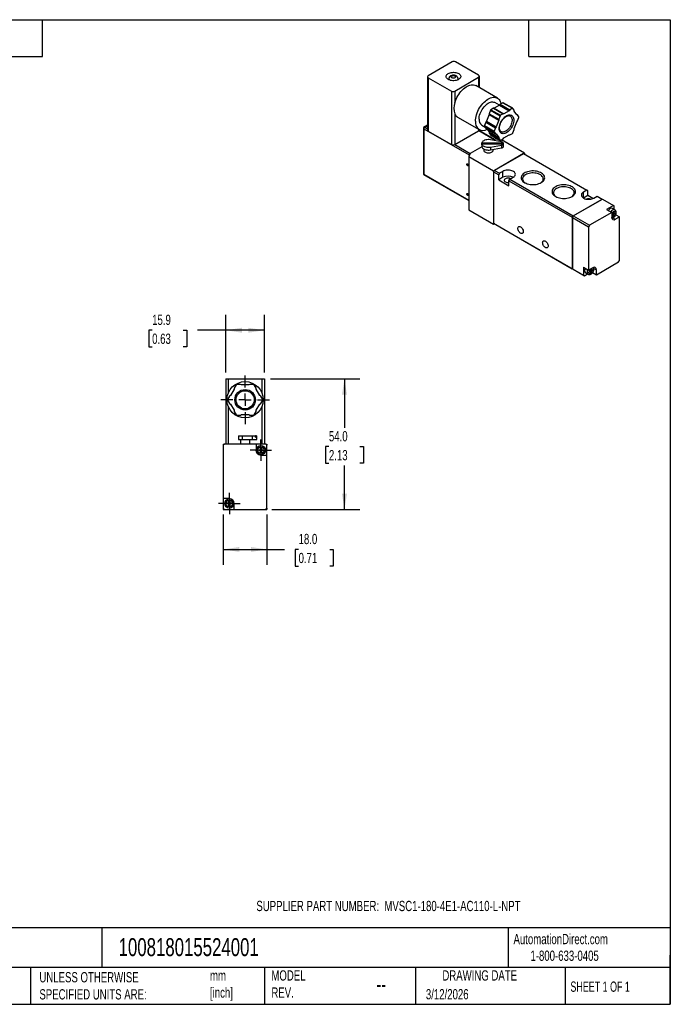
# Model space of a CAD drawing. Header units: millimetres. Extents: x 13 to 546, y 13 to 419.
# Tile 2 of 2: x 278 to 546, y 13 to 419. Entities that reach past the tile are written whole.
import ezdxf

# ---------------------------------------------------------------- set-up
doc = ezdxf.new("R2010")
doc.units = ezdxf.units.MM
doc.header["$LTSCALE"] = 2
doc.linetypes.add('SLD-Center', pattern=[19.05, 15.24, -1.27, 1.27, -1.27])
doc.linetypes.add('SLD-Solid', pattern=[0])
doc.layers.add('CENTER', color=40, linetype='SLD-Center')
doc.layers.add('DIMENSIONS', color=140, linetype='SLD-Solid', lineweight=25)
doc.layers.add('TEXT', color=140, linetype='SLD-Solid', lineweight=25)
doc.styles.add('SLDTEXTSTYLE0', font='TXT', dxfattribs={"width": 0.7})
doc.styles.add('SLDTEXTSTYLE1', font='TXT', dxfattribs={"width": 0.65})
doc.dimstyles.new('SLDDIMSTYLE0', dxfattribs={"dimtxt": 4.316016, "dimasz": 6.604, "dimexe": 0, "dimexo": 0.0625, "dimgap": 1.079004, "dimtad": 0, "dimtih": 1, "dimtoh": 1, "dimdec": 1, "dimrnd": 1e-09, "dimzin": 12, "dimdsep": 46, "dimtxsty": 'SLDTEXTSTYLE0', "dimsah": 1, "dimcen": 0.09, "dimadec": 0, "dimazin": 3, "dimtfac": 1, "dimtdec": 1, "dimtofl": 0, "dimtmove": 0, "dimatfit": 3, "dimfxl": 0, "dimfrac": 2, "dimtolj": 1, "dimtzin": 12, "dimarcsym": 0})
doc.dimstyles.new('SLDDIMSTYLE3', dxfattribs={"dimtxt": 4.316016, "dimasz": 6.604, "dimexe": 0, "dimexo": 0.0625, "dimgap": 1.079004, "dimtad": 0, "dimtih": 1, "dimtoh": 1, "dimdec": 1, "dimrnd": 1e-09, "dimzin": 4, "dimdsep": 46, "dimtxsty": 'SLDTEXTSTYLE0', "dimsah": 1, "dimcen": 0.09, "dimadec": 0, "dimazin": 1, "dimtfac": 1, "dimtdec": 1, "dimtofl": 0, "dimtmove": 0, "dimatfit": 3, "dimfxl": 0, "dimfrac": 2, "dimtolj": 1, "dimtzin": 12, "dimarcsym": 0})

# ---------------------------------------------------------------- blocks, each defined once
blk = doc.blocks.new('_D_6')
at = {"layer": 'DIMENSIONS'}
for p, q in [((361.63, 214.88), (361.63, 194.09)), ((379.63, 214.88), (379.63, 194.09)), ((361.63, 200.44), (379.63, 200.44)), ((379.63, 200.44), (386.85, 200.44)), ((392.7, 200.44), (391.25, 200.44)), ((391.25, 200.44), (391.25, 193.58)), ((405.53, 200.44), (406.98, 200.44)), ((406.98, 200.44), (406.98, 193.58)), ((391.25, 193.58), (392.7, 193.58)), ((406.98, 193.58), (405.53, 193.58))]:
    blk.add_line(p, q, dxfattribs=at)
for points in [[(361.63, 200.44), (368.24, 199.43), (368.24, 201.46)], [(379.63, 200.44), (373.03, 201.46), (373.03, 199.43)]]:
    blk.add_solid(points, dxfattribs=at)
at = {"layer": 'DIMENSIONS', "char_height": 4.233, "attachment_point": 1, "style": 'SLDTEXTSTYLE0'}
for s, insert in [('18.0', (392.7, 206.87)), ('0.71', (392.7, 199.04))]:
    blk.add_mtext(s, dxfattribs=dict(at, insert=insert))
blk = doc.blocks.new('_D_7')
at = {"layer": 'DIMENSIONS'}
for p, q in [((381.12, 270.92), (417.98, 270.92)), ((411.63, 270.92), (411.63, 250.7)), ((405.22, 242.87), (403.77, 242.87)), ((403.77, 242.87), (403.77, 236.02)), ((418.04, 242.87), (419.49, 242.87)), ((419.49, 242.87), (419.49, 236.02)), ((403.77, 236.02), (405.22, 236.02)), ((419.49, 236.02), (418.04, 236.02)), ((411.63, 216.92), (411.63, 235.05)), ((381.67, 216.92), (417.98, 216.92))]:
    blk.add_line(p, q, dxfattribs=at)
for points in [[(411.63, 270.92), (410.62, 264.32), (412.65, 264.32)], [(411.63, 216.92), (412.65, 223.52), (410.62, 223.52)]]:
    blk.add_solid(points, dxfattribs=at)
at = {"layer": 'DIMENSIONS', "char_height": 4.233, "attachment_point": 1, "style": 'SLDTEXTSTYLE0'}
for s, insert in [('54.0', (405.22, 249.3)), ('2.13', (405.22, 241.47))]:
    blk.add_mtext(s, dxfattribs=dict(at, insert=insert))
blk = doc.blocks.new('_D_8')
at = {"layer": 'DIMENSIONS'}
for p, q in [((362.68, 273.46), (362.68, 297.27)), ((378.58, 273.46), (378.58, 297.27)), ((332.27, 290.92), (330.83, 290.92)), ((330.83, 290.92), (330.83, 284.06)), ((345.1, 290.92), (346.55, 290.92)), ((346.55, 290.92), (346.55, 284.06)), ((362.68, 290.92), (350.95, 290.92)), ((378.58, 290.92), (362.68, 290.92)), ((330.83, 284.06), (332.27, 284.06)), ((346.55, 284.06), (345.1, 284.06))]:
    blk.add_line(p, q, dxfattribs=at)
for points in [[(362.68, 290.92), (369.29, 289.9), (369.29, 291.94)], [(378.58, 290.92), (371.98, 291.94), (371.98, 289.9)]]:
    blk.add_solid(points, dxfattribs=at)
at = {"layer": 'DIMENSIONS', "char_height": 4.233, "attachment_point": 1, "style": 'SLDTEXTSTYLE0'}
for s, insert in [('15.9', (332.27, 297.34)), ('0.63', (332.27, 289.52))]:
    blk.add_mtext(s, dxfattribs=dict(at, insert=insert))
blk = doc.blocks.new('SW_CENTERMARKSYMBOL_0')
at = {"layer": 'CENTER', "color": 0}
for p, q in [((0, 5.08), (0, 10.04)), ((-5.08, 0), (-10.04, 0)), ((0, 0), (-2.54, 0)), ((0, 0), (0, 2.54)), ((0, 0), (0, -2.54)), ((0, 0), (2.54, 0)), ((5.08, 0), (10.04, 0)), ((0, -5.08), (0, -10.04))]:
    blk.add_line(p, q, dxfattribs=at)
blk = doc.blocks.new('SW_CENTERMARKSYMBOL_1')
at = {"layer": 'CENTER', "color": 0}
for p, q in [((0, 2.54), (0, 4.44)), ((-2.54, 0), (-4.44, 0)), ((0, 0), (-2.54, 0)), ((0, 0), (0, 2.54)), ((0, 0), (0, -2.54)), ((0, 0), (2.54, 0)), ((2.54, 0), (4.44, 0)), ((0, -2.54), (0, -4.44))]:
    blk.add_line(p, q, dxfattribs=at)
blk = doc.blocks.new('SW_CENTERMARKSYMBOL_2')
at = {"layer": 'CENTER', "color": 0}
for p, q in [((0, 2.54), (0, 4.44)), ((-2.54, 0), (-4.44, 0)), ((0, 0), (-2.54, 0)), ((0, 0), (0, 2.54)), ((0, 0), (0, -2.54)), ((0, 0), (2.54, 0)), ((2.54, 0), (4.44, 0)), ((0, -2.54), (0, -4.44))]:
    blk.add_line(p, q, dxfattribs=at)

msp = doc.modelspace()

# ---------------------------------------------------------------- linework, layer by layer
for p, q in [((456.04, 401.65), (446.21, 395.98)), ((467, 396.14), (457.45, 401.65)), ((445.92, 395.57), (445.92, 373.52)), ((446.21, 395.16), (455.75, 389.65)), ((446.21, 395.16), (446.21, 373.12)), ((454.48, 394.43), (454.7, 394.54)), ((454.7, 394.67), (454.7, 394.31)), ((457.17, 389.65), (467, 395.33)), ((458.5, 394.31), (458.5, 394.67)), ((458.5, 394.54), (458.72, 394.43)), ((467, 395.33), (467, 391.21)), ((467.29, 391.04), (467.29, 395.73)), ((474.74, 386.74), (465.83, 391.88)), ((455.75, 389.65), (455.75, 367.61)), ((457.17, 389.65), (457.17, 384.85)), ((473.16, 382.6), (472.06, 381.96)), ((473.16, 382.6), (477.12, 380.31)), ((473.47, 382.57), (473.16, 382.6)), ((475.59, 383.79), (473.47, 382.57)), ((473.47, 382.57), (477.43, 380.28)), ((475.6, 383.81), (473.69, 384.92)), ((475.89, 384.17), (475.59, 383.79)), ((475.59, 383.79), (479.55, 381.51)), ((477, 384.81), (475.89, 384.17)), ((475.89, 384.17), (479.85, 381.89)), ((477, 384.81), (480.96, 382.53)), ((481.11, 382.54), (477.15, 384.83)), ((480.96, 382.53), (479.85, 381.89)), ((481.69, 381.72), (481.14, 382.51)), ((457.17, 380.25), (457.17, 367.61)), ((458.33, 378.89), (467.24, 373.75)), ((471.32, 379.9), (470.26, 377.17)), ((471.87, 381.73), (471.32, 380.31)), ((471.32, 380.31), (475.28, 378.02)), ((471.32, 380.31), (471.32, 379.9)), ((471.32, 379.9), (475.28, 377.62)), ((471.87, 381.73), (475.83, 379.45)), ((472.06, 381.96), (476.02, 379.67)), ((475.83, 379.45), (475.28, 378.02)), ((475.28, 378.02), (475.28, 377.62)), ((477.12, 380.31), (476.02, 379.67)), ((477.43, 380.28), (477.12, 380.31)), ((479.55, 381.51), (477.43, 380.28)), ((479.85, 381.89), (479.55, 381.51)), ((481.69, 381.32), (481.69, 381.72)), ((482.75, 379.81), (481.69, 381.32)), ((482.58, 380.06), (483.06, 379.78)), ((483.06, 379.78), (482.75, 379.81)), ((483.61, 378.99), (483.06, 379.78)), ((483.06, 377.33), (483.61, 378.75)), ((445.92, 375.52), (444.29, 374.59)), ((444.29, 374.59), (444.29, 355.23)), ((444.44, 374.1), (463.14, 363.3)), ((444.44, 374.1), (444.44, 355.31)), ((444.79, 374.71), (445.92, 375.36)), ((444.79, 374.71), (445.92, 374.06)), ((468.29, 375.56), (469.64, 374.79)), ((469.96, 376.79), (469.4, 375.37)), ((469.4, 375.37), (473.36, 373.08)), ((469.4, 375.12), (473.36, 372.83)), ((469.4, 375.12), (469.96, 374.34)), ((470.26, 377.17), (469.96, 376.79)), ((469.96, 376.79), (473.92, 374.5)), ((469.96, 374.34), (473.92, 372.05)), ((470.26, 377.17), (474.22, 374.88)), ((470.44, 374.06), (471.32, 372.8)), ((473.92, 374.5), (473.36, 373.08)), ((474.22, 374.88), (473.92, 374.5)), ((475.28, 377.62), (474.22, 374.88)), ((481.69, 374.21), (482.75, 376.95)), ((481.69, 373.81), (481.69, 374.21)), ((482.75, 376.95), (483.06, 377.33)), ((446.21, 373.12), (455.75, 367.61)), ((457.17, 367.61), (467, 373.28)), ((467, 373.89), (467, 373.28)), ((467.03, 373.3), (473.4, 369.63)), ((473.65, 369.65), (467.16, 373.4)), ((467.29, 373.69), (467.29, 373.72)), ((471.32, 372.8), (475.28, 370.51)), ((471.32, 372.8), (471.32, 372.39)), ((471.32, 372.39), (475.28, 370.1)), ((471.32, 372.39), (471.87, 371.61)), ((471.87, 371.61), (475.83, 369.32)), ((471.91, 371.57), (475.87, 369.29)), ((473.36, 372.83), (473.92, 372.05)), ((474.92, 369.84), (473.43, 369.61)), ((473.92, 372.05), (474.22, 372.02)), ((474.22, 372.02), (475.28, 370.51)), ((475.28, 370.51), (475.28, 370.1)), ((475.28, 370.1), (475.83, 369.32)), ((476.02, 369.3), (477.12, 369.94)), ((477.12, 369.94), (477.43, 370.32)), ((477.43, 370.32), (479.55, 371.55)), ((479.55, 371.55), (479.85, 371.52)), ((479.85, 371.52), (480.96, 372.16)), ((481.14, 372.38), (481.69, 373.81)), ((457.13, 367.59), (463.5, 363.91)), ((468.3, 366.68), (463.5, 363.91)), ((468.31, 366.65), (463.53, 363.89)), ((468.28, 367.9), (468.28, 368.13)), ((477.26, 368.13), (468.28, 368.13)), ((468.28, 367.9), (477.26, 367.9)), ((468.28, 367.49), (468.28, 367.9)), ((468.28, 367.61), (468.28, 366.87)), ((476.4, 368.7), (471.85, 369.53)), ((471.85, 366.5), (476.4, 367.33)), ((471.85, 366.5), (471.85, 365.36)), ((471.85, 365.36), (476.4, 366.18)), ((473.4, 369.63), (472.9, 369.34)), ((473.43, 369.61), (472.95, 369.33)), ((485.88, 364.05), (476.4, 369.52)), ((476.4, 367.33), (476.4, 366.18)), ((477.26, 367.9), (477.26, 368.13)), ((477.26, 367.49), (477.26, 367.9)), ((477.28, 366.87), (477.28, 367.61)), ((463.53, 363.89), (462.93, 362.6)), ((462.93, 362.6), (473.15, 356.71)), ((462.93, 362.6), (462.93, 340.56)), ((463.14, 363.3), (463.14, 363.05)), ((469.08, 365.75), (469.08, 365.28)), ((472.98, 365.28), (472.98, 365.56)), ((473.15, 356.71), (485.88, 364.05)), ((485.56, 363.83), (473.54, 356.89)), ((485.56, 363.83), (511.69, 348.75)), ((485.88, 364.05), (485.88, 363.65)), ((444.29, 355.23), (462.93, 344.47)), ((444.44, 355.31), (462.93, 344.64)), ((473.15, 356.71), (473.15, 334.66)), ((473.18, 356.28), (473.54, 356.89)), ((473.18, 356.28), (475.27, 355.07)), ((473.18, 356.28), (473.18, 335.05)), ((473.54, 356.89), (475.62, 355.69)), ((475.62, 355.69), (475.27, 355.07)), ((475.27, 353.03), (475.27, 355.07)), ((477.04, 354.05), (475.27, 353.03)), ((477.04, 356.5), (475.62, 355.69)), ((477.04, 354.05), (477.04, 356.5)), ((479.87, 353.24), (481.28, 354.05)), ((475.27, 353.03), (479.51, 350.58)), ((479.51, 352.62), (479.87, 353.24)), ((479.51, 352.62), (505.64, 337.54)), ((479.51, 350.58), (479.51, 352.62)), ((479.87, 353.24), (505.99, 338.15)), ((511.69, 348.75), (510.27, 347.93)), ((510.27, 345.48), (510.27, 347.93)), ((512.04, 346.5), (510.27, 345.48)), ((512.04, 348.54), (511.69, 348.75)), ((512.04, 346.5), (512.04, 348.54)), ((514.13, 345.29), (512.04, 346.5)), ((514.51, 345.48), (515.93, 346.3)), ((515.93, 346.3), (518.01, 345.09)), ((505.99, 338.15), (518.01, 345.09)), ((506.03, 338.13), (518.05, 345.07)), ((518.01, 345.09), (518.05, 345.07)), ((518.05, 345.07), (522.65, 342.42)), ((522.65, 342.42), (519.82, 340.79)), ((522.65, 342.42), (523, 342.21)), ((523, 340.73), (523, 342.21)), ((462.93, 340.56), (473.15, 334.66)), ((505.64, 337.54), (505.99, 338.15)), ((505.64, 337.54), (505.64, 316.31)), ((505.68, 337.52), (506.03, 338.13)), ((505.68, 337.52), (512.39, 333.64)), ((505.68, 337.52), (505.68, 316.29)), ((506.03, 338.13), (512.75, 334.25)), ((521.94, 339.56), (512.75, 334.25)), ((519.82, 340.79), (521.94, 339.56)), ((521.94, 339.56), (521.94, 337.52)), ((521.94, 338.5), (522.5, 338.83)), ((522.5, 338.5), (521.94, 338.17)), ((523.24, 340.59), (522.18, 341.21)), ((522.22, 338.66), (522.5, 338.5)), ((522.5, 338.83), (522.79, 338.66)), ((522.5, 339.48), (522.79, 339.64)), ((522.5, 338.83), (522.5, 339.48)), ((522.5, 339.15), (522.79, 338.99)), ((522.5, 337.85), (522.5, 338.5)), ((522.5, 338.17), (522.79, 338.01)), ((522.79, 338.01), (522.5, 337.85)), ((522.79, 339.64), (522.79, 338.99)), ((522.79, 338.99), (523.35, 339.32)), ((523.35, 338.99), (522.79, 338.66)), ((522.79, 338.66), (522.79, 338.01)), ((523.07, 339.15), (523.35, 338.99)), ((523.35, 339.32), (523.35, 338.99)), ((523.35, 336.7), (525.12, 337.72)), ((523.58, 338.61), (525.12, 337.72)), ((525.12, 319.76), (525.12, 337.72)), ((473.15, 334.66), (473.5, 334.86)), ((473.18, 335.05), (505.64, 316.31)), ((473.54, 334.84), (473.18, 335.05)), ((473.54, 334.84), (505.99, 316.11)), ((512.75, 334.25), (512.39, 333.64)), ((512.39, 333.64), (512.39, 315.68)), ((522.35, 337.28), (523.35, 336.7)), ((515.58, 313.84), (524.77, 319.15)), ((524.77, 319.15), (525.12, 319.76)), ((505.68, 316.29), (505.64, 316.31)), ((505.68, 316.29), (510.27, 313.64)), ((506.03, 316.09), (505.68, 316.29)), ((506.03, 316.09), (510.63, 313.43)), ((510.27, 316.9), (512.39, 315.68)), ((510.27, 316.9), (510.27, 313.64)), ((510.63, 313.43), (510.27, 313.64)), ((510.63, 313.43), (511.91, 314.17)), ((511.09, 314.65), (512.15, 314.03)), ((514.16, 316.7), (512.39, 315.68)), ((512.75, 315.23), (513.31, 315.56)), ((512.75, 314.9), (512.75, 315.23)), ((513.31, 315.23), (512.75, 314.9)), ((513.03, 315.39), (513.31, 315.23)), ((513.31, 316.21), (513.6, 316.37)), ((513.31, 315.56), (513.31, 316.21)), ((513.31, 315.88), (513.6, 315.72)), ((513.31, 315.56), (513.6, 315.39)), ((513.31, 314.58), (513.31, 315.23)), ((513.31, 314.9), (513.6, 314.74)), ((513.6, 314.74), (513.31, 314.58)), ((513.6, 316.37), (513.6, 315.72)), ((513.6, 315.72), (514.16, 316.05)), ((514.16, 315.72), (513.6, 315.39)), ((513.6, 315.39), (513.6, 314.74)), ((513.88, 315.88), (514.16, 315.72)), ((514.03, 314.73), (515.58, 313.84)), ((514.16, 316.05), (514.16, 315.72)), ((514.57, 316.46), (515.58, 315.88)), ((515.58, 313.84), (515.58, 315.88)), ((362.68, 270.92), (362.68, 243.92)), ((362.68, 270.92), (363.68, 270.92)), ((363.68, 270.92), (363.68, 265.04)), ((363.68, 270.92), (377.58, 270.92)), ((366.88, 268.42), (366.1, 267.07)), ((368.7, 268.57), (367.14, 268.57)), ((369.13, 268.32), (368.7, 268.57)), ((372.13, 268.32), (369.13, 268.32)), ((372.57, 268.57), (372.13, 268.32)), ((374.12, 268.57), (372.57, 268.57)), ((375.16, 267.07), (374.38, 268.42)), ((377.58, 270.92), (377.58, 265.04)), ((377.58, 270.92), (378.58, 270.92)), ((378.58, 270.92), (378.58, 243.92)), ((366.1, 266.57), (364.6, 263.97)), ((366.1, 267.07), (366.1, 266.57)), ((375.16, 266.57), (375.16, 267.07)), ((376.66, 263.97), (375.16, 266.57)), ((364.17, 263.72), (363.39, 262.37)), ((363.39, 262.07), (364.17, 260.72)), ((364.6, 263.97), (364.17, 263.72)), ((364.17, 260.72), (364.6, 260.47)), ((364.6, 260.47), (366.1, 257.87)), ((375.16, 257.87), (376.66, 260.47)), ((377.1, 263.72), (376.66, 263.97)), ((376.66, 260.47), (377.1, 260.72)), ((377.88, 262.37), (377.1, 263.72)), ((377.1, 260.72), (377.88, 262.07)), ((363.68, 259.4), (363.68, 243.92)), ((366.1, 257.87), (366.1, 257.37)), ((366.1, 257.37), (366.88, 256.02)), ((368.7, 255.87), (369.13, 256.12)), ((369.13, 256.12), (372.13, 256.12)), ((372.13, 256.12), (372.57, 255.87)), ((374.38, 256.02), (375.16, 257.37)), ((375.16, 257.37), (375.16, 257.87)), ((377.58, 259.4), (377.58, 243.92)), ((367.14, 255.87), (368.7, 255.87)), ((372.57, 255.87), (374.12, 255.87)), ((362.13, 243.92), (361.63, 243.42)), ((361.63, 243.92), (362.13, 243.92)), ((361.63, 243.92), (361.63, 243.42)), ((375.13, 243.92), (362.13, 243.92)), ((367.88, 247.27), (367.88, 245.87)), ((367.88, 247.27), (369.36, 247.27)), ((367.88, 245.87), (369.36, 245.87)), ((368.68, 245.87), (368.68, 243.92)), ((369.36, 247.27), (369.36, 245.87)), ((369.36, 247.27), (373.59, 247.27)), ((369.36, 245.87), (373.59, 245.87)), ((372.58, 243.92), (372.58, 245.87)), ((373.59, 247.27), (373.59, 245.87)), ((373.59, 247.27), (374.9, 247.27)), ((373.59, 245.87), (375.42, 245.87)), ((374.9, 246.77), (374.9, 247.27)), ((375.18, 247.27), (374.9, 247.27)), ((374.9, 246.77), (375.18, 246.77)), ((375.13, 243.92), (375.13, 241.42)), ((379.13, 243.92), (375.13, 243.92)), ((375.18, 246.77), (375.18, 247.27)), ((375.18, 247.27), (375.42, 247.27)), ((375.42, 245.87), (375.42, 247.27)), ((379.13, 243.92), (379.63, 243.42)), ((379.13, 243.92), (379.63, 243.92)), ((379.63, 243.92), (379.63, 243.42)), ((361.63, 243.42), (361.63, 221.42)), ((376.13, 241.62), (376.93, 241.62)), ((376.13, 241.22), (376.13, 241.62)), ((376.93, 241.22), (376.13, 241.22)), ((376.93, 242.42), (377.33, 242.42)), ((376.93, 241.62), (376.93, 242.42)), ((376.93, 240.42), (376.93, 241.22)), ((377.33, 240.42), (376.93, 240.42)), ((377.33, 242.42), (377.33, 241.62)), ((377.33, 241.62), (378.13, 241.62)), ((377.33, 241.22), (377.33, 240.42)), ((378.13, 241.22), (377.33, 241.22)), ((378.13, 241.62), (378.13, 241.22)), ((379.63, 239.42), (379.63, 243.42)), ((377.13, 239.42), (379.63, 239.42)), ((379.63, 217.42), (379.63, 239.42)), ((364.13, 221.42), (361.63, 221.42)), ((361.63, 221.42), (361.63, 217.42)), ((363.13, 219.22), (363.13, 219.62)), ((363.13, 219.62), (363.93, 219.62)), ((363.93, 220.42), (364.33, 220.42)), ((363.93, 219.62), (363.93, 220.42)), ((364.33, 220.42), (364.33, 219.62)), ((364.33, 219.62), (365.13, 219.62)), ((365.13, 219.62), (365.13, 219.22)), ((362.13, 216.92), (361.63, 217.42)), ((361.63, 217.42), (361.63, 216.92)), ((361.63, 216.92), (362.13, 216.92)), ((362.13, 216.92), (366.13, 216.92)), ((363.93, 219.22), (363.13, 219.22)), ((363.93, 218.42), (363.93, 219.22)), ((364.33, 218.42), (363.93, 218.42)), ((364.33, 219.22), (364.33, 218.42)), ((365.13, 219.22), (364.33, 219.22)), ((366.13, 216.92), (366.13, 219.42)), ((366.13, 216.92), (379.13, 216.92)), ((379.13, 216.92), (379.63, 217.42)), ((379.13, 216.92), (379.63, 216.92)), ((379.63, 217.42), (379.63, 216.92))]:
    msp.add_line(p, q)
at = {"flags": 128}
for points in [[(454.48, 396.88), (454.85, 397.06), (455.26, 397.2), (455.71, 397.31), (456.18, 397.37), (456.66, 397.38), (457.14, 397.36), (457.61, 397.28), (458.05, 397.17), (458.45, 397.02), (458.81, 396.83), (459.11, 396.61), (459.34, 396.36), (459.5, 396.1), (459.59, 395.83), (459.6, 395.55), (459.53, 395.27), (459.39, 395.01), (459.17, 394.76), (458.89, 394.53), (458.55, 394.33), (458.15, 394.17), (457.72, 394.05), (457.26, 393.96), (456.78, 393.92), (456.3, 393.93), (455.83, 393.98), (455.37, 394.07), (454.95, 394.21), (454.57, 394.38), (454.24, 394.58), (453.97, 394.82), (453.78, 395.07), (453.65, 395.34), (453.6, 395.62), (453.63, 395.9), (453.74, 396.17), (453.92, 396.43), (454.17, 396.66), (454.48, 396.88)], [(455.97, 395.86), (456.18, 395.95), (456.44, 396), (456.7, 396.01), (456.96, 395.97), (457.19, 395.88), (457.36, 395.77), (457.47, 395.62), (457.5, 395.47), (457.45, 395.32), (457.33, 395.18), (457.14, 395.07), (456.9, 395), (456.64, 394.97), (456.37, 394.99), (456.12, 395.05), (455.92, 395.15), (455.78, 395.28), (455.71, 395.43), (455.72, 395.59), (455.81, 395.73), (455.97, 395.86)], [(457.17, 384.85), (457.4, 385.55), (457.68, 386.26), (458.01, 386.95), (458.38, 387.63), (458.79, 388.28), (459.23, 388.91), (459.71, 389.49), (460.21, 390.03), (460.73, 390.53), (461.27, 390.96), (461.81, 391.34), (462.36, 391.66), (462.9, 391.91), (463.43, 392.09), (463.95, 392.2), (464.46, 392.23), (464.93, 392.19), (465.38, 392.09), (465.79, 391.91), (465.83, 391.88)], [(465.69, 377.18), (465.72, 377.83), (465.8, 378.5), (465.94, 379.19), (466.13, 379.89), (466.38, 380.59), (466.67, 381.29), (467.01, 381.98), (467.39, 382.66), (467.81, 383.3), (468.26, 383.92), (468.74, 384.49), (469.25, 385.02), (469.77, 385.5), (470.31, 385.92), (470.86, 386.28), (471.4, 386.58), (471.94, 386.82), (472.47, 386.98), (472.99, 387.07), (473.48, 387.09), (473.95, 387.03), (474.39, 386.91), (474.79, 386.71), (475.15, 386.44), (475.47, 386.11), (475.74, 385.72), (475.95, 385.27), (476.12, 384.76), (476.21, 384.36)], [(467.17, 378.04), (467.2, 378.58), (467.28, 379.16), (467.42, 379.74), (467.61, 380.34), (467.85, 380.93), (468.13, 381.52), (468.46, 382.08), (468.82, 382.62), (469.22, 383.12), (469.64, 383.58), (470.08, 384), (470.53, 384.35), (470.99, 384.65), (471.45, 384.88), (471.91, 385.05), (472.35, 385.15), (472.77, 385.17), (473.16, 385.12), (473.52, 385), (473.69, 384.92)], [(475.48, 374.18), (475.51, 374.67), (475.59, 375.18), (475.73, 375.71), (475.92, 376.24), (476.16, 376.76), (476.44, 377.27), (476.75, 377.75), (477.11, 378.2), (477.48, 378.6), (477.88, 378.96), (478.28, 379.26), (478.69, 379.5), (479.1, 379.67), (479.49, 379.77), (479.87, 379.79), (480.22, 379.75), (480.54, 379.63), (480.82, 379.45), (481.06, 379.2), (481.24, 378.89), (481.38, 378.52), (481.46, 378.11), (481.49, 377.65), (481.46, 377.16), (481.38, 376.65), (481.24, 376.12), (481.06, 375.59), (480.82, 375.07), (480.54, 374.56), (480.22, 374.08), (479.87, 373.63), (479.49, 373.23), (479.1, 372.87), (478.69, 372.57), (478.28, 372.33), (477.88, 372.16), (477.48, 372.06), (477.11, 372.04), (476.75, 372.08), (476.44, 372.19), (476.16, 372.38), (475.92, 372.63), (475.73, 372.94), (475.59, 373.31), (475.51, 373.72), (475.48, 374.18)], [(479.99, 379.38), (480.23, 379.2), (480.45, 378.95), (480.61, 378.64), (480.72, 378.28), (480.78, 377.87), (480.78, 377.42), (480.72, 376.95), (480.61, 376.45), (480.45, 375.95), (480.23, 375.46), (479.97, 374.98), (479.68, 374.52), (479.35, 374.1), (478.99, 373.71), (478.62, 373.39), (478.23, 373.11), (477.84, 372.91), (477.46, 372.77), (477.1, 372.7), (476.75, 372.71), (476.44, 372.79), (476.27, 372.87)], [(471.87, 371.61), (471.89, 371.59), (471.91, 371.57), (471.91, 371.57)], [(471.85, 369.53), (471.37, 369.59), (470.87, 369.6), (470.38, 369.56), (469.92, 369.47), (469.48, 369.33), (469.1, 369.15), (468.78, 368.93), (468.53, 368.68), (468.37, 368.41), (468.28, 368.13)], [(468.28, 367.9), (468.37, 367.62), (468.53, 367.35), (468.78, 367.1), (469.1, 366.88), (469.48, 366.7), (469.92, 366.56), (470.38, 366.47), (470.87, 366.43), (471.37, 366.44), (471.85, 366.5)], [(468.28, 366.87), (468.32, 366.6), (468.44, 366.34), (468.63, 366.09), (468.89, 365.87), (469.22, 365.68), (469.6, 365.52), (470.01, 365.39), (470.46, 365.32), (470.93, 365.28), (471.4, 365.3), (471.85, 365.36)], [(476.4, 366.18), (476.69, 366.26), (476.93, 366.37), (477.12, 366.52), (477.24, 366.69), (477.28, 366.87)], [(469.08, 365.28), (469.08, 365.19), (469.15, 364.97), (469.3, 364.76), (469.52, 364.57), (469.8, 364.41), (470.12, 364.28), (470.49, 364.2), (470.88, 364.16), (471.27, 364.16), (471.66, 364.21), (472.02, 364.31), (472.33, 364.44), (472.6, 364.61), (472.8, 364.81), (472.93, 365.02), (472.98, 365.25), (472.98, 365.28)], [(462.83, 358.99), (462.8, 358.85), (462.72, 358.76), (462.61, 358.74), (462.47, 358.79), (462.34, 358.9), (462.22, 359.05), (462.15, 359.23), (462.12, 359.4), (462.15, 359.54), (462.22, 359.63), (462.34, 359.65), (462.47, 359.6), (462.61, 359.49), (462.72, 359.34), (462.8, 359.16), (462.83, 358.99)], [(481.28, 354.05), (481.6, 354.27), (481.85, 354.52), (482.03, 354.78), (482.14, 355.06), (482.16, 355.35), (482.1, 355.63), (481.95, 355.91), (481.74, 356.16), (481.45, 356.4), (481.1, 356.6), (480.7, 356.77), (480.25, 356.89), (479.78, 356.97), (479.28, 357.01), (478.79, 357), (478.3, 356.94), (477.84, 356.83), (477.42, 356.69), (477.04, 356.5)], [(480.29, 353.48), (480.01, 353.61), (479.69, 353.7), (479.34, 353.75), (478.98, 353.75), (478.63, 353.7), (478.31, 353.61), (478.03, 353.48), (477.8, 353.32), (477.65, 353.13), (477.57, 352.93), (477.57, 352.72), (477.65, 352.52), (477.8, 352.34), (478.03, 352.17), (478.31, 352.05), (478.63, 351.96), (478.98, 351.91), (479.34, 351.91), (479.51, 351.93)], [(492.85, 351.86), (493.26, 352.13), (493.61, 352.43), (493.89, 352.75), (494.1, 353.09), (494.23, 353.44), (494.28, 353.8), (494.25, 354.16), (494.14, 354.52), (493.95, 354.86), (493.69, 355.19), (493.36, 355.49), (492.96, 355.77), (492.51, 356.02), (492, 356.23), (491.45, 356.4), (490.87, 356.53), (490.27, 356.61), (489.65, 356.65), (489.02, 356.65), (488.41, 356.6), (487.81, 356.5), (487.23, 356.36), (486.69, 356.18), (486.2, 355.96), (485.76, 355.7), (485.38, 355.42), (485.06, 355.11), (484.82, 354.78), (484.65, 354.43), (484.56, 354.07), (484.55, 353.71), (484.62, 353.36), (484.77, 353.01), (485, 352.67), (485.29, 352.35), (485.66, 352.06), (486.09, 351.8), (486.57, 351.57), (487.09, 351.38), (487.66, 351.23), (488.25, 351.12), (488.87, 351.06), (489.49, 351.04), (490.11, 351.07), (490.72, 351.14), (491.31, 351.26), (491.87, 351.42), (492.38, 351.63), (492.85, 351.86)], [(492.63, 351.74), (492.83, 351.88), (493.15, 352.16), (493.4, 352.47), (493.57, 352.79), (493.67, 353.12), (493.69, 353.46), (493.63, 353.79), (493.49, 354.12), (493.28, 354.44), (492.99, 354.73), (492.64, 355), (492.23, 355.24), (491.76, 355.44), (491.25, 355.61), (490.71, 355.73), (490.14, 355.81), (489.56, 355.85), (488.97, 355.83), (488.4, 355.78), (487.84, 355.67), (487.31, 355.53), (486.82, 355.34), (486.38, 355.12), (486, 354.87), (485.68, 354.59), (485.43, 354.28), (485.25, 353.96), (485.15, 353.63), (485.13, 353.29), (485.19, 352.95), (485.33, 352.63), (485.54, 352.31), (485.83, 352.02), (486.18, 351.75), (486.19, 351.74)], [(505.58, 346.15), (505.99, 346.42), (506.34, 346.72), (506.62, 347.04), (506.82, 347.38), (506.95, 347.73), (507, 348.09), (506.97, 348.45), (506.86, 348.8), (506.68, 349.15), (506.42, 349.47), (506.08, 349.78), (505.69, 350.05), (505.23, 350.3), (504.73, 350.51), (504.18, 350.68), (503.6, 350.81), (502.99, 350.9), (502.37, 350.94), (501.75, 350.93), (501.13, 350.88), (500.53, 350.78), (499.96, 350.64), (499.42, 350.46), (498.93, 350.24), (498.49, 349.99), (498.11, 349.7), (497.79, 349.39), (497.55, 349.06), (497.38, 348.71), (497.29, 348.36), (497.28, 348), (497.35, 347.64), (497.5, 347.29), (497.72, 346.96), (498.02, 346.64), (498.39, 346.35), (498.81, 346.09), (499.29, 345.86), (499.82, 345.67), (500.39, 345.51), (500.98, 345.41), (501.6, 345.34), (502.22, 345.33), (502.84, 345.35), (503.45, 345.43), (504.04, 345.55), (504.59, 345.71), (505.11, 345.91), (505.58, 346.15)], [(505.36, 346.03), (505.55, 346.17), (505.87, 346.45), (506.12, 346.75), (506.3, 347.07), (506.4, 347.41), (506.42, 347.74), (506.36, 348.08), (506.22, 348.41), (506.01, 348.72), (505.72, 349.02), (505.37, 349.28), (504.96, 349.52), (504.49, 349.73), (503.98, 349.89), (503.44, 350.02), (502.87, 350.1), (502.29, 350.13), (501.7, 350.12), (501.13, 350.06), (500.57, 349.96), (500.04, 349.81), (499.55, 349.63), (499.11, 349.41), (498.73, 349.15), (498.41, 348.87), (498.16, 348.57), (497.98, 348.24), (497.88, 347.91), (497.86, 347.57), (497.92, 347.24), (498.06, 346.91), (498.27, 346.6), (498.56, 346.3), (498.91, 346.03), (498.92, 346.03)], [(462.83, 346.74), (462.8, 346.6), (462.72, 346.51), (462.61, 346.49), (462.47, 346.54), (462.34, 346.65), (462.22, 346.8), (462.15, 346.98), (462.12, 347.15), (462.15, 347.29), (462.22, 347.38), (462.34, 347.4), (462.47, 347.36), (462.61, 347.25), (462.72, 347.09), (462.8, 346.91), (462.83, 346.74)], [(510.27, 347.93), (509.95, 347.71), (509.7, 347.47), (509.52, 347.2), (509.42, 346.92), (509.4, 346.63), (509.46, 346.35), (509.6, 346.08), (509.82, 345.82), (510.1, 345.59), (510.45, 345.38), (510.86, 345.22), (511.3, 345.09), (511.78, 345.01), (512.27, 344.97), (512.76, 344.99), (513.25, 345.05), (513.71, 345.15), (514.14, 345.3), (514.51, 345.48)], [(522.65, 339.89), (522.88, 339.99), (523.11, 340.02), (523.3, 339.98), (523.46, 339.86), (523.57, 339.68), (523.63, 339.45), (523.63, 339.17), (523.57, 338.87), (523.46, 338.57), (523.3, 338.27), (523.11, 338), (522.88, 337.77), (522.65, 337.6), (522.41, 337.5), (522.19, 337.47), (521.99, 337.51), (521.94, 337.54)], [(485.42, 331.66), (485.39, 331.39), (485.31, 331.16), (485.17, 330.99), (484.99, 330.88), (484.78, 330.85), (484.54, 330.89), (484.29, 331.01), (484.03, 331.18), (483.8, 331.42), (483.58, 331.7), (483.4, 332.01), (483.27, 332.33), (483.18, 332.66), (483.15, 332.97), (483.18, 333.24), (483.27, 333.47), (483.4, 333.64), (483.58, 333.74), (483.8, 333.77), (484.03, 333.73), (484.29, 333.62), (484.54, 333.44), (484.78, 333.21), (484.99, 332.93), (485.17, 332.62), (485.31, 332.29), (485.39, 331.97), (485.42, 331.66)], [(495.67, 325.74), (495.64, 325.47), (495.56, 325.24), (495.42, 325.07), (495.24, 324.97), (495.03, 324.93), (494.79, 324.97), (494.54, 325.09), (494.29, 325.27), (494.05, 325.5), (493.83, 325.78), (493.65, 326.09), (493.52, 326.42), (493.44, 326.74), (493.41, 327.05), (493.44, 327.32), (493.52, 327.55), (493.65, 327.72), (493.83, 327.82), (494.05, 327.85), (494.29, 327.81), (494.54, 327.7), (494.79, 327.52), (495.03, 327.29), (495.24, 327.01), (495.42, 326.7), (495.56, 326.37), (495.64, 326.05), (495.67, 325.74)], [(514.15, 316.69), (514.2, 316.66), (514.33, 316.51), (514.42, 316.3), (514.44, 316.05), (514.42, 315.76), (514.33, 315.45), (514.2, 315.14), (514.02, 314.86), (513.81, 314.61), (513.57, 314.41), (513.33, 314.27), (513.1, 314.2), (512.89, 314.21), (512.71, 314.29), (512.58, 314.44), (512.49, 314.65), (512.46, 314.9), (512.46, 314.9)]]:
    msp.add_lwpolyline(points, dxfattribs=at)
for centre, radius in [((370.63, 262.22), 7.5), ((370.63, 262.22), 4.25), ((370.63, 262.22), 3.75), ((377.13, 241.42), 1.9), ((377.13, 241.42), 1.4), ((364.13, 219.42), 1.9), ((364.13, 219.42), 1.4)]:
    msp.add_circle(centre, radius)
for centre, radius, start, end in [((456.74, 400.29), 1.54, 62.6097, 117.3903), ((446.36, 395.57), 0.437, 110.7834, 249.2166), ((455.41, 394.68), 0.705, 179.5315, 218.0238), ((457.79, 394.68), 0.717, 322.2998, 359.1647), ((466.84, 395.73), 0.437, 290.7834, 69.2166), ((456.46, 391.02), 1.54, 242.6097, 297.3903), ((463.72, 382.55), 6.95, 160.6454, 199.3546), ((477.09, 384.69), 0.152, 65.8432, 125.4672), ((481.04, 382.42), 0.132, 40.5328, 129.2482), ((459.8, 381.33), 2.85, 202.3389, 238.9638), ((469.93, 377.79), 2.76, 174.9282, 233.7597), ((472.31, 381.57), 0.46, 122.638, 159.7729), ((476.27, 379.29), 0.46, 122.638, 159.7729), ((483.37, 378.87), 0.274, 333.4364, 26.5636), ((468.87, 376.64), 3.23, 170.3211, 301.5392), ((469.65, 375.24), 0.274, 153.4364, 206.5636), ((446.41, 373.57), 0.495, 185.1953, 246.1249), ((466.54, 374.07), 0.908, 299.9812, 302.5269), ((466.81, 373.73), 0.481, 297.3326, 355.2395), ((473.61, 372.96), 0.274, 153.4364, 206.5636), ((480.71, 372.54), 0.46, 302.638, 339.7729), ((456.46, 368.98), 1.55, 242.7333, 295.6119), ((456.68, 368.45), 0.978, 297.5609, 299.9824), ((469.2, 367.61), 0.919, 172.785, 187.215), ((473.54, 369.43), 0.24, 59.766, 126.7551), ((475.93, 369.41), 0.132, 220.5328, 309.2482), ((476.34, 367.68), 1.03, 26.096, 86.4946), ((476.34, 368.35), 1.03, 273.5054, 333.904), ((476.85, 367.61), 0.423, 344.1527, 15.8473), ((463.91, 363.26), 0.768, 122.6055, 177.3945), ((479.16, 350.01), 4.56, 62.3114, 117.6939), ((512.39, 342.58), 2.6, 71.1914, 108.8086), ((522.57, 338.92), 2.56, 121.3755, 144.6751), ((521.79, 340.34), 0.951, 65.5154, 125.795), ((523.63, 338.31), 2.56, 121.3755, 144.6751), ((522.8, 337.38), 0.873, 170.786, 309.2033), ((523.75, 338.14), 2.06, 122.2663, 151.2064), ((522.85, 339.73), 0.95, 65.3986, 125.8054), ((511.64, 315.42), 0.951, 174.2015, 234.4863), ((513.26, 315.45), 2.56, 155.321, 178.6222), ((512.71, 314.81), 0.959, 174.3396, 232.9502), ((514.32, 314.84), 2.56, 155.321, 178.6222), ((514.53, 314.82), 2.06, 148.7883, 177.7318), ((514.71, 316.02), 0.873, 350.786, 129.2033), ((367.14, 268.27), 0.3, 90, 150), ((374.12, 268.27), 0.3, 30, 90), ((363.65, 262.22), 0.3, 150, 210), ((377.62, 262.22), 0.3, 330, 30), ((367.14, 256.17), 0.3, 210, 270), ((374.12, 256.17), 0.3, 270, 330), ((377.13, 241.42), 2, 180, 270), ((364.13, 219.42), 2, 0, 90)]:
    msp.add_arc(centre, radius, start, end)
for centre, major_axis, ratio, start_param, end_param in [((444.79, 374.3), (0.707, 0), 0.577382, 1.570796, 2.356194), ((444.79, 374.3), (-0.354, 0.612), 0.577335, 0.785358, 1.570756), ((444.79, 355.52), (0.5, 0.289), 0.00007, 2.356154, 3.141552)]:
    msp.add_ellipse(centre, major_axis=major_axis, ratio=ratio, start_param=start_param, end_param=end_param)
for points, knots in [([(458.5, 394.67), (458.48, 394.85), (458.44, 395.18), (458.15, 395.61), (457.76, 395.92), (457.27, 396.12), (456.72, 396.21), (456.14, 396.17), (455.67, 396.02), (455.29, 395.8), (455, 395.54), (454.76, 395.15), (454.72, 394.84), (454.7, 394.67)], [0, 0, 0, 0, 0.104767, 0.186335, 0.288108, 0.378353, 0.478692, 0.579341, 0.682634, 0.743928, 0.816828, 0.902304, 1, 1, 1, 1]), ([(475.63, 374.38), (475.63, 374.45), (475.63, 374.65), (475.67, 375.01), (475.76, 375.46), (475.9, 375.92), (476.08, 376.39), (476.3, 376.85), (476.55, 377.3), (476.84, 377.72), (477.15, 378.11), (477.48, 378.47), (477.83, 378.77), (478.17, 379.03), (478.51, 379.24), (478.84, 379.38), (479.15, 379.47), (479.43, 379.51), (479.69, 379.49), (479.87, 379.44), (479.96, 379.39), (479.99, 379.37)], [0, 0, 0, 0, 0.028679, 0.083765, 0.139074, 0.194607, 0.250336, 0.306207, 0.362154, 0.418109, 0.473979, 0.529693, 0.585183, 0.640392, 0.69529, 0.749914, 0.804439, 0.859141, 0.91477, 0.972709, 1, 1, 1, 1]), ([(476.27, 372.87), (476.22, 372.9), (476.1, 372.97), (475.96, 373.13), (475.82, 373.35), (475.72, 373.63), (475.65, 373.96), (475.63, 374.22), (475.63, 374.37), (475.63, 374.38)], [0, 0, 0, 0, 0.1397629, 0.3132839, 0.4769398, 0.6511134, 0.8196944, 0.9764078, 1, 1, 1, 1]), ([(522, 337.18), (522.09, 337.2), (522.27, 337.23), (522.54, 337.36), (522.81, 337.55), (523.06, 337.78), (523.29, 338.06), (523.48, 338.38), (523.63, 338.71), (523.74, 339.05), (523.79, 339.4), (523.78, 339.72), (523.72, 340.01), (523.6, 340.25), (523.45, 340.46), (523.31, 340.55), (523.24, 340.59)], [0, 0, 0, 0, 0.065148, 0.135583, 0.209513, 0.284918, 0.36017, 0.435203, 0.510415, 0.586222, 0.66319, 0.741782, 0.81146, 0.877267, 0.940138, 1, 1, 1, 1]), ([(512.13, 314.05), (512.14, 314.04), (512.22, 313.98), (512.4, 313.92), (512.65, 313.89), (512.92, 313.92), (513.19, 314.01), (513.46, 314.16), (513.72, 314.37), (513.96, 314.62), (514.18, 314.92), (514.35, 315.24), (514.49, 315.58), (514.57, 315.92), (514.6, 316.27), (514.57, 316.57), (514.51, 316.74), (514.48, 316.81)], [0, 0, 0, 0, 0.009776, 0.074282, 0.137386, 0.201561, 0.268992, 0.340412, 0.414589, 0.489347, 0.563838, 0.638242, 0.713004, 0.78856, 0.865496, 0.944048, 1, 1, 1, 1])]:
    msp.add_open_spline(points, degree=3, knots=knots)
at = {"layer": 'TEXT'}
for p, q in [((12.7, 419.1), (546.1, 419.1)), ((287.02, 403.86), (287.02, 419.1)), ((487.68, 403.86), (487.68, 419.1)), ((502.92, 403.86), (502.92, 419.1)), ((546.1, 419.1), (546.1, 12.7)), ((271.78, 403.86), (287.02, 403.86)), ((487.68, 403.86), (502.92, 403.86)), ((546.1, 44.25), (12.7, 44.25)), ((311.52, 44.25), (311.52, 27.94)), ((479.15, 44.25), (479.15, 27.94)), ((546.1, 12.7), (546.1, 33.02)), ((546.1, 27.94), (12.7, 27.94)), ((282, 27.94), (282, 12.7)), ((378.6, 27.94), (378.6, 12.7)), ((440.93, 27.94), (440.93, 12.7)), ((502.7, 27.94), (502.7, 12.7)), ((12.7, 12.7), (546.1, 12.7))]:
    msp.add_line(p, q, dxfattribs=at)

# ---------------------------------------------------------------- block references
at = {"layer": 'CENTER'}
for name, p in [('SW_CENTERMARKSYMBOL_0', (370.63, 262.22)), ('SW_CENTERMARKSYMBOL_2', (377.13, 241.42)), ('SW_CENTERMARKSYMBOL_1', (364.13, 219.42))]:
    msp.add_blockref(name, p, dxfattribs=at)

# ---------------------------------------------------------------- texts
at = {"layer": 'TEXT'}
for s, insert, char_height, attachment_point, style in [('SUPPLIER PART NUMBER:  MVSC1-180-4E1-AC110-L-NPT', (375.27, 55.4), 4.2333, 1, 'SLDTEXTSTYLE0'), ('AutomationDirect.com', (481.39, 41.75), 4.2333, 1, 'SLDTEXTSTYLE0'), ('100818015524001', (318.42, 40), 7.4083, 1, 'SLDTEXTSTYLE0'), ('1-800-633-0405', (488.38, 34.87), 4.2333, 1, 'SLDTEXTSTYLE0'), ('UNLESS OTHERWISE ^JSPECIFIED UNITS ARE:', (285.74, 25.99), 4.2333, 1, 'SLDTEXTSTYLE0'), ('mm^J[inch]', (356.13, 26.72), 4.233, 1, 'SLDTEXTSTYLE0'), ('MODEL ^JREV.', (381.47, 26.73), 4.2333, 1, 'SLDTEXTSTYLE0'), ('DRAWING DATE', (467.45, 26.73), 4.2333, 2, 'SLDTEXTSTYLE0'), ('--', (424.86, 24.15), 6.35, 1, 'SLDTEXTSTYLE0'), ('SHEET 1 OF 1', (504.88, 22.1), 4.2333, 1, 'SLDTEXTSTYLE1'), ('3/12/2026', (445.23, 18.98), 4.233, 1, 'SLDTEXTSTYLE0')]:
    msp.add_mtext(s, dxfattribs=dict(at, insert=insert, char_height=char_height, attachment_point=attachment_point, style=style))

# ---------------------------------------------------------------- dimensions: what is measured, and where the dimension line sits
at = {"layer": 'DIMENSIONS'}
for base, p1, p2, dimstyle, picture, middle in [((378.58, 290.92), (362.68, 270.92), (378.58, 270.92), 'SLDDIMSTYLE0', '_D_8', (338.69, 290.92)), ((379.63, 200.44), (361.63, 217.42), (379.63, 217.42), 'SLDDIMSTYLE3', '_D_6', (399.11, 200.44))]:
    dim = msp.add_linear_dim(base=base, p1=p1, p2=p2, dimstyle=dimstyle, dxfattribs=at)
    dim.commit()
    dim.dimension.update_dxf_attribs({"geometry": picture, "text_midpoint": middle, "dimtype": 160})
dim = msp.add_linear_dim(base=(411.63, 270.92), p1=(379.13, 216.92), p2=(378.58, 270.92), angle=90, dimstyle='SLDDIMSTYLE3', dxfattribs=at)
dim.commit()
dim.dimension.update_dxf_attribs({"geometry": '_D_7', "text_midpoint": (411.63, 242.87), "dimtype": 160})

doc.saveas('drawing.dxf')
